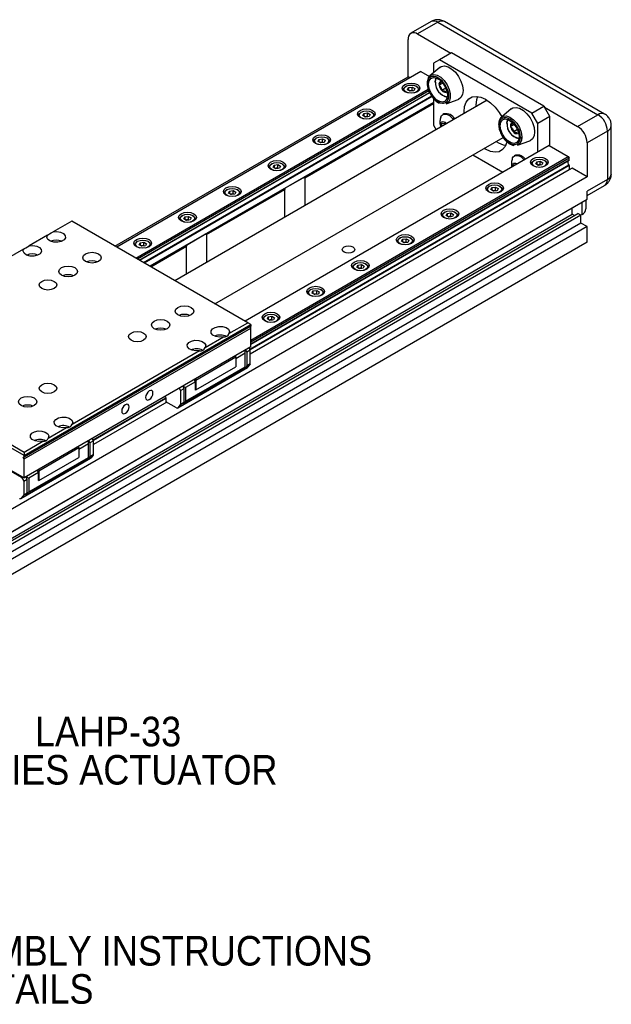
# Model space of a CAD drawing. Header units: millimetres. Extents: x 4 to 432, y 0 to 276.
# Tile 6 of 6: x 356 to 426, y 160 to 276. Entities that reach past the tile are written whole.
import ezdxf

# ---------------------------------------------------------------- set-up
doc = ezdxf.new("R2010")
doc.units = ezdxf.units.MM
doc.linetypes.add('SLD-Solid', pattern=[0])
doc.layers.add('TEXT', color=140, linetype='SLD-Solid', lineweight=25)
doc.styles.add('SLDTEXTSTYLE0', font='GOTHIC.TTF', dxfattribs={"width": 0.913})

# ---------------------------------------------------------------- blocks, each defined once
blk = doc.blocks.new('SW_NOTE_0_4')
at = {"layer": 'TEXT', "color": 0, "char_height": 3.5, "attachment_point": 2, "style": 'SLDTEXTSTYLE0'}
for s, insert in [('LAHP-33', (20.1, 4.08)), ('SERIES ACTUATOR', (20.01, -0.45))]:
    blk.add_mtext(s, dxfattribs=dict(at, insert=insert))
blk = doc.blocks.new('SW_NOTE_0_5')
at = {"layer": 'TEXT', "color": 0, "char_height": 3.5, "attachment_point": 2, "style": 'SLDTEXTSTYLE0'}
for s, insert in [('SEE MANUAL FOR ASSEMBLY INSTRUCTIONS', (46.76, 4.47)), ('AND DETAILS', (47.32, -0.05))]:
    blk.add_mtext(s, dxfattribs=dict(at, insert=insert))

msp = doc.modelspace()

# ---------------------------------------------------------------- linework, layer by layer
for p, q in [((404.94, 275.97), (402.53, 274.58)), ((405.74, 275.89), (403.32, 274.5)), ((405.74, 275.89), (424.7, 264.94)), ((425.5, 265.02), (406.53, 275.97)), ((403.32, 274.5), (407.26, 272.23)), ((402.2, 269.43), (402.2, 273.85)), ((407.33, 272.27), (405.91, 271.45)), ((418.29, 265.94), (407.33, 272.27)), ((405.91, 271.45), (405.21, 271.05)), ((405.21, 271.05), (405.21, 269.9)), ((416.87, 265.13), (405.91, 271.45)), ((367.44, 249.37), (402.2, 269.43)), ((403.72, 270.07), (367.66, 249.25)), ((402.41, 269.31), (402.2, 269.43)), ((403.72, 270.07), (404.74, 269.48)), ((405.94, 270.53), (404.78, 269.54)), ((401.95, 268.31), (401.88, 268.27)), ((403.23, 268.27), (403.16, 268.31)), ((406.31, 268.68), (405.87, 268.43)), ((369.92, 247.94), (404.58, 267.95)), ((404.65, 267.75), (370.13, 247.82)), ((370.31, 247.71), (404.73, 267.58)), ((370.33, 247.7), (404.74, 267.56)), ((405, 267.13), (370.84, 247.41)), ((401.6, 267.88), (401.6, 267.83)), ((402.12, 267.9), (402.24, 268.15)), ((402.44, 267.71), (402.12, 267.9)), ((402.24, 268.15), (402.67, 268.21)), ((402.24, 268.15), (402.24, 267.83)), ((402.37, 267.76), (402.45, 267.77)), ((402.87, 267.78), (402.44, 267.71)), ((402.45, 267.77), (402.67, 267.8)), ((402.67, 268.21), (402.98, 268.03)), ((402.67, 267.8), (402.67, 268.21)), ((402.74, 267.76), (402.67, 267.8)), ((402.98, 268.03), (402.87, 267.78)), ((403.5, 267.83), (403.5, 267.88)), ((406.68, 268.07), (406.2, 267.79)), ((406.7, 267.61), (406.76, 267.72)), ((405.04, 267.08), (370.9, 247.37)), ((405.21, 266.39), (371.58, 246.98)), ((411.57, 266.65), (374.54, 245.27)), ((389.74, 257.46), (405.21, 266.39)), ((389.95, 257.46), (405.21, 266.27)), ((405.21, 266.85), (405.21, 263.7)), ((406.7, 266.23), (408.13, 266.73)), ((410.24, 266.1), (410.25, 265.89)), ((416.87, 265.13), (418.29, 265.94)), ((418.29, 265.94), (418.36, 265.82)), ((396.3, 264.82), (396.3, 264.77)), ((396.65, 265.25), (396.58, 265.21)), ((396.82, 264.84), (396.94, 265.08)), ((397.14, 264.65), (396.82, 264.84)), ((396.94, 265.08), (397.37, 265.15)), ((396.94, 265.08), (396.94, 264.77)), ((397.37, 265.15), (397.68, 264.97)), ((397.37, 264.74), (397.37, 265.15)), ((397.68, 264.97), (397.57, 264.72)), ((397.92, 265.21), (397.85, 265.25)), ((398.2, 264.77), (398.2, 264.82)), ((406.44, 265.03), (406.3, 264.96)), ((408.84, 265.07), (408.83, 265.28)), ((414.42, 265.63), (413.27, 264.64)), ((417.58, 263.9), (416.87, 265.13)), ((418.36, 265.82), (422.29, 263.55)), ((418.99, 264.72), (418.36, 265.82)), ((422.29, 263.55), (424.7, 264.94)), ((397.06, 264.7), (397.15, 264.71)), ((397.57, 264.72), (397.14, 264.65)), ((397.15, 264.71), (397.37, 264.74)), ((397.44, 264.7), (397.37, 264.74)), ((405.21, 263.7), (405.52, 263.16)), ((406.21, 263.9), (406.57, 263.93)), ((406.21, 263.56), (406.21, 263.9)), ((406.57, 263.93), (406.66, 263.82)), ((406.58, 263.88), (406.58, 263.92)), ((406.58, 263.91), (406.58, 263.88)), ((406.58, 263.77), (406.58, 263.88)), ((414.8, 263.79), (414.35, 263.53)), ((418.99, 264.72), (417.58, 263.9)), ((417.58, 260.51), (417.58, 263.9)), ((418.99, 261.25), (418.99, 264.72)), ((426.29, 257.93), (426.29, 263.65)), ((415.17, 263.17), (414.69, 262.89)), ((415.19, 262.71), (415.25, 262.82)), ((425.83, 263), (423.41, 261.61)), ((425.83, 263), (425.83, 257.28)), ((379.3, 242.52), (413.47, 262.25)), ((418.92, 261.29), (382.86, 240.47)), ((391, 261.76), (391, 261.7)), ((391.35, 262.19), (391.28, 262.15)), ((391.52, 261.77), (391.63, 262.02)), ((391.83, 261.59), (391.52, 261.77)), ((391.63, 262.02), (392.06, 262.09)), ((391.63, 262.02), (391.63, 261.71)), ((391.76, 261.63), (391.85, 261.65)), ((392.26, 261.66), (391.83, 261.59)), ((391.85, 261.65), (392.06, 261.68)), ((392.06, 262.09), (392.38, 261.91)), ((392.06, 261.68), (392.06, 262.09)), ((392.14, 261.64), (392.06, 261.68)), ((392.38, 261.91), (392.26, 261.66)), ((392.62, 262.15), (392.55, 262.19)), ((392.9, 261.7), (392.9, 261.76)), ((415.18, 261.33), (416.61, 261.84)), ((415.69, 262.27), (415.57, 262.17)), ((415.57, 262.17), (415.69, 262.24)), ((418.92, 261.29), (421.19, 259.98)), ((423.41, 261.61), (423.41, 257.59)), ((409.88, 260.18), (413.44, 258.13)), ((414.92, 260.14), (414.79, 260.06)), ((421.27, 258.97), (383.44, 237.13)), ((383.53, 238.24), (421.19, 259.98)), ((421.29, 259.8), (383.53, 238)), ((383.53, 237.79), (421.29, 259.59)), ((383.53, 237.77), (421.28, 259.56)), ((386.04, 259.13), (385.97, 259.09)), ((386.21, 258.71), (386.33, 258.96)), ((386.33, 258.96), (386.76, 259.03)), ((386.33, 258.96), (386.33, 258.65)), ((386.76, 259.03), (387.07, 258.85)), ((386.76, 258.62), (386.76, 259.03)), ((387.32, 259.09), (387.25, 259.13)), ((414.7, 259), (415.01, 259.03)), ((414.7, 258.85), (414.7, 259)), ((416.81, 259.11), (416.81, 259.05)), ((417.16, 259.53), (417.08, 259.49)), ((417.33, 259.12), (417.44, 259.37)), ((417.64, 258.94), (417.33, 259.12)), ((417.44, 259.37), (417.87, 259.44)), ((417.44, 259.37), (417.44, 259.05)), ((417.57, 258.98), (417.66, 258.99)), ((418.07, 259.01), (417.64, 258.94)), ((417.66, 258.99), (417.87, 259.03)), ((417.87, 259.44), (418.19, 259.25)), ((417.87, 259.03), (417.87, 259.44)), ((417.95, 258.99), (417.87, 259.03)), ((418.19, 259.25), (418.07, 259.01)), ((418.43, 259.49), (418.36, 259.53)), ((418.71, 259.05), (418.71, 259.11)), ((421.19, 259.98), (421.29, 259.8)), ((421.29, 259.59), (421.29, 259.8)), ((421.29, 258.91), (383.47, 237.08)), ((421.29, 258.41), (383.49, 236.59)), ((385.69, 258.7), (385.69, 258.64)), ((386.53, 258.53), (386.21, 258.71)), ((386.46, 258.57), (386.54, 258.59)), ((386.96, 258.6), (386.53, 258.53)), ((386.54, 258.59), (386.76, 258.62)), ((386.83, 258.58), (386.76, 258.62)), ((387.07, 258.85), (386.96, 258.6)), ((387.59, 258.64), (387.59, 258.7)), ((421.29, 258.91), (421.29, 258.41)), ((421.65, 258.62), (421.29, 258.41)), ((423.41, 257.59), (421.65, 258.62)), ((423.41, 257.59), (317.35, 196.36)), ((387.58, 256.22), (389.74, 257.46)), ((389.95, 257.46), (389.95, 254.17)), ((425.83, 257.28), (423.41, 255.89)), ((378.07, 250.73), (387.58, 256.22)), ((378.28, 250.73), (387.58, 256.09)), ((380.39, 255.64), (380.39, 255.58)), ((380.74, 256.06), (380.67, 256.02)), ((380.91, 255.65), (381.03, 255.9)), ((381.23, 255.47), (380.91, 255.65)), ((381.03, 255.9), (381.46, 255.97)), ((381.03, 255.9), (381.03, 255.58)), ((381.15, 255.51), (381.24, 255.52)), ((381.66, 255.54), (381.23, 255.47)), ((381.24, 255.52), (381.46, 255.56)), ((381.46, 255.97), (381.77, 255.78)), ((381.46, 255.56), (381.46, 255.97)), ((381.53, 255.52), (381.46, 255.56)), ((381.77, 255.78), (381.66, 255.54)), ((382.01, 256.02), (381.94, 256.06)), ((382.29, 255.58), (382.29, 255.64)), ((387.58, 252.8), (387.58, 256.09)), ((411.5, 256.04), (411.5, 255.99)), ((411.85, 256.47), (411.78, 256.43)), ((412.02, 256.06), (412.14, 256.31)), ((412.34, 255.88), (412.02, 256.06)), ((412.14, 256.31), (412.57, 256.37)), ((412.14, 256.31), (412.14, 255.99)), ((412.27, 255.92), (412.35, 255.93)), ((412.77, 255.94), (412.34, 255.88)), ((412.35, 255.93), (412.57, 255.97)), ((412.57, 256.37), (412.88, 256.19)), ((412.57, 255.97), (412.57, 256.37)), ((412.64, 255.92), (412.57, 255.97)), ((412.88, 256.19), (412.77, 255.94)), ((413.13, 256.43), (413.05, 256.47)), ((413.4, 255.99), (413.4, 256.04)), ((423.41, 255.35), (425.5, 256.56)), ((423.41, 254.94), (423.41, 255.89)), ((422.67, 254.45), (316.61, 193.22)), ((317.35, 193.71), (423.41, 254.94)), ((422.67, 254.45), (422.67, 254.51)), ((422.82, 253.13), (422.82, 254.6)), ((423.29, 253.78), (423.29, 254.87)), ((315.58, 191.92), (421.65, 253.15)), ((316.25, 192), (422.32, 253.23)), ((406.55, 253.41), (406.48, 253.37)), ((406.72, 253), (406.83, 253.25)), ((406.83, 253.25), (407.27, 253.31)), ((406.83, 253.25), (406.83, 252.93)), ((407.27, 253.31), (407.58, 253.13)), ((407.27, 252.9), (407.27, 253.31)), ((407.58, 253.13), (407.47, 252.88)), ((407.82, 253.37), (407.75, 253.41)), ((421.65, 253.15), (421.65, 253.86)), ((421.92, 253), (421.65, 253.15)), ((422.67, 253.02), (422.32, 253.23)), ((422.82, 253.13), (422.65, 253.03)), ((422.67, 253.02), (316.61, 191.79)), ((422.67, 252.1), (316.61, 190.87)), ((362.32, 252.33), (360.1, 251.05)), ((383.18, 240.29), (362.32, 252.33)), ((375.09, 252.57), (375.09, 252.52)), ((375.44, 253), (375.37, 252.96)), ((375.61, 252.59), (375.72, 252.84)), ((375.92, 252.41), (375.61, 252.59)), ((375.72, 252.84), (376.15, 252.9)), ((375.72, 252.84), (375.72, 252.52)), ((375.85, 252.45), (375.94, 252.46)), ((376.35, 252.47), (375.92, 252.41)), ((375.94, 252.46), (376.15, 252.5)), ((376.15, 252.9), (376.47, 252.72)), ((376.15, 252.5), (376.15, 252.9)), ((376.23, 252.45), (376.15, 252.5)), ((376.47, 252.72), (376.35, 252.47)), ((376.71, 252.96), (376.64, 253)), ((376.99, 252.52), (376.99, 252.57)), ((406.2, 252.98), (406.2, 252.93)), ((407.03, 252.82), (406.72, 253)), ((406.96, 252.86), (407.05, 252.87)), ((407.47, 252.88), (407.03, 252.82)), ((407.05, 252.87), (407.27, 252.9)), ((407.34, 252.86), (407.27, 252.9)), ((408.1, 252.93), (408.1, 252.98)), ((422.67, 252.1), (422.67, 253.02)), ((423.41, 251.68), (422.67, 252.1)), ((423.41, 251.68), (317.35, 190.44)), ((423.41, 249.84), (423.41, 251.68)), ((423.41, 249.84), (317.35, 188.61)), ((359.44, 250.67), (357.27, 249.42)), ((370.13, 249.94), (370.06, 249.9)), ((370.3, 249.53), (370.42, 249.78)), ((370.42, 249.78), (370.85, 249.84)), ((370.42, 249.78), (370.42, 249.46)), ((370.85, 249.84), (371.16, 249.66)), ((370.85, 249.43), (370.85, 249.84)), ((371.16, 249.66), (371.05, 249.41)), ((371.41, 249.9), (371.34, 249.94)), ((375.91, 249.48), (378.07, 250.73)), ((378.28, 250.73), (378.28, 247.44)), ((400.9, 249.92), (400.9, 249.87)), ((401.25, 250.35), (401.18, 250.31)), ((401.42, 249.94), (401.53, 250.18)), ((401.73, 249.75), (401.42, 249.94)), ((401.53, 250.18), (401.96, 250.25)), ((401.53, 250.18), (401.53, 249.87)), ((401.66, 249.8), (401.75, 249.81)), ((402.16, 249.82), (401.73, 249.75)), ((401.75, 249.81), (401.96, 249.84)), ((401.96, 250.25), (402.28, 250.07)), ((401.96, 249.84), (401.96, 250.25)), ((402.04, 249.8), (401.96, 249.84)), ((402.28, 250.07), (402.16, 249.82)), ((402.52, 250.31), (402.45, 250.35)), ((402.8, 249.87), (402.8, 249.92)), ((356.61, 249.03), (341.5, 240.31)), ((369.78, 249.51), (369.78, 249.46)), ((370.62, 249.35), (370.3, 249.53)), ((370.55, 249.39), (370.63, 249.4)), ((371.05, 249.41), (370.62, 249.35)), ((370.63, 249.4), (370.85, 249.43)), ((370.92, 249.39), (370.85, 249.43)), ((371.58, 246.98), (375.91, 249.48)), ((371.68, 249.46), (371.68, 249.51)), ((371.69, 246.92), (375.91, 249.36)), ((375.91, 246.07), (375.91, 249.36)), ((395.94, 247.29), (395.87, 247.25)), ((397.22, 247.25), (397.14, 247.29)), ((395.59, 246.86), (395.59, 246.81)), ((396.11, 246.87), (396.23, 247.12)), ((396.43, 246.69), (396.11, 246.87)), ((396.23, 247.12), (396.66, 247.19)), ((396.23, 247.12), (396.23, 246.81)), ((396.36, 246.73), (396.44, 246.75)), ((396.86, 246.76), (396.43, 246.69)), ((396.44, 246.75), (396.66, 246.78)), ((396.66, 247.19), (396.97, 247.01)), ((396.66, 246.78), (396.66, 247.19)), ((396.73, 246.74), (396.66, 246.78)), ((396.97, 247.01), (396.86, 246.76)), ((397.49, 246.81), (397.49, 246.86)), ((390.29, 243.8), (390.29, 243.74)), ((390.64, 244.23), (390.57, 244.19)), ((390.81, 243.81), (390.92, 244.06)), ((391.12, 243.63), (390.81, 243.81)), ((390.92, 244.06), (391.36, 244.13)), ((390.92, 244.06), (390.92, 243.75)), ((391.36, 244.13), (391.67, 243.95)), ((391.36, 243.72), (391.36, 244.13)), ((391.67, 243.95), (391.56, 243.7)), ((391.91, 244.19), (391.84, 244.23)), ((392.19, 243.74), (392.19, 243.8)), ((391.05, 243.67), (391.14, 243.69)), ((391.56, 243.7), (391.12, 243.63)), ((391.14, 243.69), (391.36, 243.72)), ((391.43, 243.68), (391.36, 243.72)), ((380.96, 239.01), (383.18, 240.29)), ((383.53, 240.08), (383.18, 240.29)), ((384.99, 240.74), (384.99, 240.68)), ((385.34, 241.16), (385.27, 241.12)), ((385.51, 240.75), (385.62, 241)), ((385.82, 240.57), (385.51, 240.75)), ((385.62, 241), (386.05, 241.07)), ((385.62, 241), (385.62, 240.68)), ((385.75, 240.61), (385.84, 240.63)), ((386.25, 240.64), (385.82, 240.57)), ((385.84, 240.63), (386.05, 240.66)), ((386.05, 241.07), (386.37, 240.88)), ((386.05, 240.66), (386.05, 241.07)), ((386.13, 240.62), (386.05, 240.66)), ((386.37, 240.88), (386.25, 240.64)), ((386.61, 241.12), (386.54, 241.16)), ((386.89, 240.68), (386.89, 240.74)), ((383.44, 239.83), (356.57, 224.32)), ((356.66, 224.57), (383.53, 240.08)), ((383.53, 239.88), (356.66, 224.37)), ((356.66, 224.16), (383.53, 239.67)), ((383.44, 239.83), (383.53, 239.88)), ((383.44, 239.83), (383.53, 239.67)), ((383.53, 240.08), (383.53, 239.88)), ((383.53, 237.43), (383.53, 239.67)), ((378.13, 237.37), (380.3, 238.63)), ((356.66, 224.57), (335.45, 236.82)), ((335.8, 237.02), (356.66, 224.98)), ((383.53, 237.43), (356.66, 221.92)), ((362.36, 228.27), (377.47, 236.99)), ((382.89, 237.02), (382.86, 237.04)), ((382.89, 236.69), (382.89, 237.02)), ((382.91, 237.07), (383.07, 236.8)), ((383.49, 237.04), (383.07, 236.8)), ((383.07, 236.8), (383.07, 235.18)), ((383.49, 237.04), (383.34, 237.32)), ((383.49, 235.43), (383.49, 237.04)), ((377.02, 233.51), (381.76, 236.24)), ((381.76, 236.24), (381.69, 236.37)), ((382.89, 236.69), (381.76, 236.04)), ((381.76, 236.24), (381.76, 235.06)), ((382.89, 235.08), (382.89, 236.69)), ((374.86, 230.2), (383.14, 234.98)), ((374.88, 230.22), (383.16, 235)), ((375.76, 230.89), (382.89, 235)), ((375.82, 231), (382.89, 235.08)), ((377.02, 232.33), (381.76, 235.06)), ((383.04, 235.09), (382.89, 234.93)), ((382.89, 234.93), (382.89, 235)), ((383.46, 235.33), (383.04, 235.09)), ((383.49, 235.43), (383.07, 235.18)), ((383.46, 235.33), (383.16, 235)), ((376.99, 233.28), (375.82, 232.61)), ((376.99, 233.28), (376.83, 233.56)), ((376.95, 233.63), (377.02, 233.51)), ((376.99, 232.32), (376.99, 233.28)), ((377.02, 233.51), (377.02, 232.33)), ((375.06, 232.54), (375.22, 232.26)), ((375.22, 232.26), (375.65, 232.51)), ((375.22, 232.26), (375.22, 230.65)), ((375.65, 232.51), (375.49, 232.78)), ((375.54, 232.77), (375.5, 232.75)), ((375.54, 232.82), (375.54, 232.77)), ((375.54, 232.77), (375.82, 232.61)), ((375.65, 230.9), (375.65, 232.51)), ((375.82, 232.61), (375.82, 231)), ((377.02, 232.33), (376.99, 232.32)), ((373.47, 231.37), (364.84, 226.4)), ((373.49, 231.31), (364.88, 226.34)), ((373.49, 231.31), (373.49, 230.94)), ((374.74, 230.22), (373.49, 230.94)), ((373.59, 230.88), (364.9, 225.86)), ((375.19, 230.56), (374.88, 230.22)), ((375.61, 230.8), (375.19, 230.56)), ((375.22, 230.65), (375.65, 230.9)), ((375.76, 230.89), (375.47, 230.64)), ((375.47, 230.64), (375.61, 230.8)), ((359.54, 226.64), (361.7, 227.89)), ((364.3, 226.28), (364.26, 226.3)), ((364.3, 225.96), (364.3, 226.28)), ((364.31, 226.34), (364.47, 226.06)), ((364.9, 226.3), (364.47, 226.06)), ((364.9, 226.3), (364.74, 226.58)), ((364.9, 224.69), (364.9, 226.3)), ((350.76, 225.32), (356.66, 221.92)), ((350.97, 225.12), (356.34, 222.02)), ((356.66, 224.98), (358.87, 226.26)), ((358.43, 222.77), (363.16, 225.51)), ((363.16, 225.51), (363.09, 225.63)), ((364.3, 225.96), (363.16, 225.3)), ((363.16, 225.51), (363.16, 224.32)), ((364.3, 224.35), (364.3, 225.96)), ((364.47, 226.06), (364.47, 224.45)), ((356.27, 219.47), (364.54, 224.24)), ((356.29, 219.48), (364.56, 224.26)), ((356.57, 224.32), (356.66, 224.37)), ((356.66, 224.16), (356.57, 224.32)), ((356.66, 224.98), (356.66, 224.57)), ((356.66, 224.37), (356.66, 224.57)), ((356.66, 221.92), (356.66, 224.16)), ((357.16, 220.15), (364.3, 224.27)), ((357.23, 220.27), (364.3, 224.35)), ((358.43, 221.59), (363.16, 224.32)), ((364.44, 224.35), (364.3, 224.19)), ((364.3, 224.19), (364.3, 224.27)), ((364.87, 224.6), (364.44, 224.35)), ((364.9, 224.69), (364.47, 224.45)), ((364.87, 224.6), (364.56, 224.26)), ((358.39, 222.55), (358.23, 222.82)), ((358.36, 222.9), (358.43, 222.77)), ((358.43, 222.77), (358.43, 221.59)), ((356.34, 222.02), (356.41, 222.06)), ((356.34, 222.02), (356.62, 221.53)), ((356.62, 221.53), (357.05, 221.77)), ((357.05, 221.77), (356.89, 222.05)), ((356.94, 222.04), (356.91, 222.02)), ((356.94, 222.08), (356.94, 222.04)), ((356.94, 222.04), (357.23, 221.88)), ((357.05, 220.16), (357.05, 221.77)), ((358.39, 222.55), (357.23, 221.88)), ((357.23, 221.88), (357.23, 220.27)), ((358.39, 221.59), (358.39, 222.55)), ((356.62, 221.53), (356.62, 219.92)), ((358.43, 221.59), (358.39, 221.59)), ((356.59, 219.82), (356.29, 219.48)), ((357.02, 220.07), (356.59, 219.82)), ((356.62, 219.92), (357.05, 220.16)), ((357.16, 220.15), (356.87, 219.9)), ((356.87, 219.9), (357.02, 220.07))]:
    msp.add_line(p, q)
at = {"flags": 128}
for points in [[(405.94, 270.53), (406.13, 270.65), (406.5, 270.71), (406.93, 270.61), (407.37, 270.35), (407.8, 269.96), (408.17, 269.47), (408.46, 268.91), (408.64, 268.34), (408.71, 267.8), (408.64, 267.33), (408.46, 266.97), (408.17, 266.75), (408.13, 266.73)], [(404.78, 269.54), (404.89, 269.62), (405.23, 269.7), (405.64, 269.62), (406.07, 269.37), (406.47, 268.98), (406.81, 268.49), (407.06, 267.94), (407.19, 267.4), (407.19, 266.91), (407.05, 266.52), (406.8, 266.27), (406.7, 266.23)], [(401.81, 268.51), (402.15, 268.65), (402.55, 268.69), (402.96, 268.65), (403.3, 268.51), (403.52, 268.32), (403.6, 268.09), (403.52, 267.85), (403.3, 267.66), (402.96, 267.53), (402.55, 267.48), (402.15, 267.53), (401.81, 267.66), (401.58, 267.85), (401.5, 268.09), (401.58, 268.32), (401.81, 268.51)], [(401.61, 267.82), (401.6, 267.88), (401.68, 268.09), (401.88, 268.27)], [(402.24, 267.51), (402.23, 267.51), (401.95, 267.62), (401.77, 267.78), (401.7, 267.96), (401.77, 268.15), (401.95, 268.31), (402.23, 268.42), (402.55, 268.45), (402.88, 268.42), (403.16, 268.31), (403.16, 268.31)], [(403.16, 268.31), (403.34, 268.15), (403.4, 267.96), (403.34, 267.78), (403.16, 267.62), (402.88, 267.51), (402.87, 267.51)], [(403.23, 268.27), (403.43, 268.09), (403.5, 267.88), (403.5, 267.82)], [(406.87, 267.24), (406.8, 266.84), (406.61, 266.56), (406.31, 266.44), (405.94, 266.5), (405.55, 266.72), (405.19, 267.09), (404.89, 267.55), (404.69, 268.05), (404.62, 268.54), (404.69, 268.94), (404.89, 269.22), (405.19, 269.34), (405.55, 269.28), (405.94, 269.05), (406.31, 268.69), (406.61, 268.23), (406.8, 267.72), (406.87, 267.24)], [(405.42, 268.82), (405.49, 269.19), (405.54, 269.28)], [(405.44, 268.79), (405.5, 269.14), (405.58, 269.27)], [(406.04, 268.89), (406.09, 268.9), (406.11, 268.91)], [(402.45, 267.77), (402.41, 267.76), (402.37, 267.75)], [(408.83, 265.28), (408.89, 265.9), (409.08, 266.42), (409.39, 266.8), (409.79, 267.04), (410.28, 267.11), (410.82, 267.01), (411.39, 266.76), (411.96, 266.36), (412.5, 265.82), (412.99, 265.19), (413.3, 264.67)], [(410.43, 267.1), (410.31, 266.72), (410.24, 266.1)], [(396.51, 265.45), (396.85, 265.58), (397.25, 265.63), (397.65, 265.58), (397.99, 265.45), (398.22, 265.26), (398.3, 265.02), (398.22, 264.79), (397.99, 264.6), (397.65, 264.46), (397.25, 264.42), (396.85, 264.46), (396.51, 264.6), (396.28, 264.79), (396.2, 265.02), (396.28, 265.26), (396.51, 265.45)], [(396.31, 264.76), (396.3, 264.82), (396.37, 265.03), (396.58, 265.21)], [(396.94, 264.45), (396.93, 264.45), (396.65, 264.56), (396.47, 264.71), (396.4, 264.9), (396.47, 265.09), (396.65, 265.25), (396.93, 265.36), (397.25, 265.39), (397.58, 265.36), (397.85, 265.25), (397.85, 265.25)], [(397.85, 265.25), (398.04, 265.09), (398.1, 264.9), (398.04, 264.71), (397.85, 264.56), (397.58, 264.45), (397.57, 264.45)], [(397.92, 265.21), (398.13, 265.03), (398.2, 264.82), (398.19, 264.76)], [(406.06, 264.64), (406.16, 264.83), (406.41, 265), (406.74, 265), (407.11, 264.83), (407.46, 264.5), (407.59, 264.35)], [(413.27, 264.64), (413.48, 264.76), (413.85, 264.79), (414.27, 264.65), (414.69, 264.35), (415.08, 263.92), (415.27, 263.64)], [(414.42, 265.63), (414.62, 265.75), (414.99, 265.81), (415.41, 265.71), (415.86, 265.45), (416.28, 265.06), (416.66, 264.57), (416.95, 264.02), (417.13, 263.44), (417.19, 262.9), (417.13, 262.43), (416.95, 262.07), (416.66, 261.85), (416.61, 261.84)], [(397.15, 264.71), (397.1, 264.7), (397.07, 264.69)], [(406.58, 263.88), (406.58, 263.82), (406.59, 263.78)], [(415.35, 262.34), (415.29, 261.94), (415.09, 261.66), (414.79, 261.54), (414.43, 261.6), (414.04, 261.83), (413.67, 262.19), (413.37, 262.65), (413.18, 263.16), (413.11, 263.64), (413.18, 264.04), (413.37, 264.32), (413.67, 264.44), (414.04, 264.38), (414.43, 264.15), (414.79, 263.79), (415.09, 263.33), (415.29, 262.82), (415.35, 262.34)], [(413.91, 263.93), (413.97, 264.29), (414.02, 264.39)], [(413.93, 263.89), (413.99, 264.24), (414.06, 264.37)], [(414.52, 263.99), (414.58, 264), (414.6, 264.01)], [(415.27, 263.64), (415.39, 263.41), (415.6, 262.86), (415.69, 262.33), (415.64, 261.87), (415.46, 261.52), (415.18, 261.33)], [(391.2, 262.39), (391.55, 262.52), (391.95, 262.57), (392.35, 262.52), (392.69, 262.39), (392.92, 262.19), (393, 261.96), (392.92, 261.73), (392.69, 261.53), (392.35, 261.4), (391.95, 261.36), (391.55, 261.4), (391.2, 261.53), (390.98, 261.73), (390.9, 261.96), (390.98, 262.19), (391.2, 262.39)], [(415.36, 263.17), (415.36, 263.09), (415.37, 263.06)], [(391, 261.7), (391, 261.76), (391.07, 261.97), (391.28, 262.15)], [(391.63, 261.38), (391.62, 261.39), (391.35, 261.49), (391.16, 261.65), (391.1, 261.84), (391.16, 262.03), (391.35, 262.19), (391.62, 262.29), (391.95, 262.33), (392.27, 262.29), (392.55, 262.19)], [(391.85, 261.65), (391.8, 261.64), (391.77, 261.63)], [(392.55, 262.19), (392.73, 262.03), (392.8, 261.84), (392.73, 261.65), (392.55, 261.49), (392.27, 261.39), (392.26, 261.38)], [(392.62, 262.15), (392.83, 261.97), (392.9, 261.76), (392.89, 261.7)], [(413.9, 261.75), (413.89, 261.7), (413.7, 261.18), (413.4, 260.8), (412.99, 260.56), (412.5, 260.49), (411.96, 260.58), (411.39, 260.84), (411.22, 260.95)], [(414.55, 259.74), (414.64, 259.93), (414.89, 260.1), (415.23, 260.1), (415.59, 259.93), (415.95, 259.61), (415.97, 259.58)], [(385.9, 259.33), (386.24, 259.46), (386.64, 259.51), (387.05, 259.46), (387.39, 259.33), (387.61, 259.13), (387.69, 258.9), (387.61, 258.67), (387.39, 258.47), (387.05, 258.34), (386.64, 258.3), (386.24, 258.34), (385.9, 258.47), (385.67, 258.67), (385.59, 258.9), (385.67, 259.13), (385.9, 259.33)], [(385.7, 258.64), (385.69, 258.7), (385.77, 258.91), (385.97, 259.09)], [(386.33, 258.32), (386.32, 258.33), (386.04, 258.43), (385.86, 258.59), (385.79, 258.78), (385.86, 258.97), (386.04, 259.13), (386.32, 259.23), (386.64, 259.27), (386.97, 259.23), (387.25, 259.13), (387.25, 259.13)], [(387.25, 259.13), (387.43, 258.97), (387.49, 258.78), (387.43, 258.59), (387.25, 258.43), (386.97, 258.33), (386.96, 258.32)], [(387.32, 259.09), (387.52, 258.91), (387.59, 258.7), (387.59, 258.64)], [(417.01, 259.74), (417.35, 259.87), (417.76, 259.92), (418.16, 259.87), (418.5, 259.74), (418.73, 259.54), (418.81, 259.31), (418.73, 259.08), (418.5, 258.88), (418.16, 258.75), (417.76, 258.7), (417.35, 258.75), (417.01, 258.88), (416.79, 259.08), (416.71, 259.31), (416.79, 259.54), (417.01, 259.74)], [(416.81, 259.04), (416.81, 259.11), (416.88, 259.32), (417.09, 259.49)], [(417.44, 258.73), (417.43, 258.73), (417.16, 258.84), (416.97, 259), (416.91, 259.19), (416.97, 259.37), (417.16, 259.53), (417.43, 259.64), (417.76, 259.68), (418.08, 259.64), (418.36, 259.53), (418.36, 259.53)], [(417.66, 258.99), (417.61, 258.98), (417.58, 258.98)], [(418.36, 259.53), (418.54, 259.37), (418.61, 259.19), (418.54, 259), (418.36, 258.84), (418.08, 258.73), (418.07, 258.73)], [(418.43, 259.49), (418.63, 259.32), (418.71, 259.11), (418.7, 259.04)], [(386.54, 258.59), (386.5, 258.58), (386.46, 258.57)], [(411.71, 256.68), (412.05, 256.81), (412.45, 256.85), (412.86, 256.81), (413.2, 256.68), (413.42, 256.48), (413.5, 256.25), (413.42, 256.02), (413.2, 255.82), (412.86, 255.69), (412.45, 255.64), (412.05, 255.69), (411.71, 255.82), (411.48, 256.02), (411.4, 256.25), (411.48, 256.48), (411.71, 256.68)], [(412.14, 255.67), (412.13, 255.67), (411.85, 255.78), (411.67, 255.94), (411.6, 256.13), (411.67, 256.31), (411.85, 256.47), (412.13, 256.58), (412.45, 256.62), (412.78, 256.58), (413.05, 256.47), (413.05, 256.47)], [(380.6, 256.27), (380.94, 256.4), (381.34, 256.45), (381.74, 256.4), (382.08, 256.27), (382.31, 256.07), (382.39, 255.84), (382.31, 255.61), (382.08, 255.41), (381.74, 255.28), (381.34, 255.23), (380.94, 255.28), (380.6, 255.41), (380.37, 255.61), (380.29, 255.84), (380.37, 256.07), (380.6, 256.27)], [(380.4, 255.57), (380.39, 255.64), (380.46, 255.85), (380.67, 256.02)], [(381.03, 255.26), (381.02, 255.26), (380.74, 255.37), (380.56, 255.53), (380.49, 255.72), (380.56, 255.91), (380.74, 256.06), (381.02, 256.17), (381.34, 256.21), (381.67, 256.17), (381.94, 256.06)], [(381.24, 255.52), (381.19, 255.52), (381.16, 255.51)], [(381.94, 256.06), (382.13, 255.91), (382.19, 255.72), (382.13, 255.53), (381.94, 255.37), (381.67, 255.26), (381.66, 255.26)], [(382.01, 256.02), (382.22, 255.85), (382.29, 255.64), (382.28, 255.57)], [(411.51, 255.98), (411.5, 256.04), (411.58, 256.25), (411.78, 256.43)], [(412.35, 255.93), (412.31, 255.92), (412.27, 255.91)], [(413.05, 256.47), (413.24, 256.31), (413.3, 256.13), (413.24, 255.94), (413.05, 255.78), (412.78, 255.67), (412.77, 255.67)], [(413.13, 256.43), (413.33, 256.25), (413.4, 256.04), (413.4, 255.98)], [(375.3, 253.21), (375.64, 253.34), (376.04, 253.38), (376.44, 253.34), (376.78, 253.21), (377.01, 253.01), (377.09, 252.78), (377.01, 252.55), (376.78, 252.35), (376.44, 252.22), (376.04, 252.17), (375.64, 252.22), (375.3, 252.35), (375.07, 252.55), (374.99, 252.78), (375.07, 253.01), (375.3, 253.21)], [(375.72, 252.2), (375.71, 252.2), (375.44, 252.31), (375.25, 252.47), (375.19, 252.66), (375.25, 252.84), (375.44, 253), (375.71, 253.11), (376.04, 253.15), (376.36, 253.11), (376.64, 253), (376.64, 253)], [(406.41, 253.62), (406.75, 253.75), (407.15, 253.79), (407.55, 253.75), (407.89, 253.62), (408.12, 253.42), (408.2, 253.19), (408.12, 252.95), (407.89, 252.76), (407.55, 252.63), (407.15, 252.58), (406.75, 252.63), (406.41, 252.76), (406.18, 252.95), (406.1, 253.19), (406.18, 253.42), (406.41, 253.62)], [(406.21, 252.92), (406.2, 252.98), (406.27, 253.19), (406.48, 253.37)], [(406.84, 252.61), (406.82, 252.61), (406.55, 252.72), (406.36, 252.88), (406.3, 253.06), (406.36, 253.25), (406.55, 253.41), (406.82, 253.52), (407.15, 253.55), (407.48, 253.52), (407.75, 253.41)], [(407.75, 253.41), (407.94, 253.25), (408, 253.06), (407.94, 252.88), (407.75, 252.72), (407.48, 252.61), (407.47, 252.61)], [(407.82, 253.37), (408.03, 253.19), (408.1, 252.98), (408.09, 252.92)], [(375.09, 252.51), (375.09, 252.57), (375.16, 252.78), (375.37, 252.96)], [(375.94, 252.46), (375.89, 252.45), (375.86, 252.44)], [(376.64, 253), (376.82, 252.84), (376.89, 252.66), (376.82, 252.47), (376.64, 252.31), (376.36, 252.2), (376.35, 252.2)], [(376.71, 252.96), (376.92, 252.78), (376.99, 252.57), (376.98, 252.51)], [(407.05, 252.87), (407, 252.86), (406.97, 252.85)], [(360.1, 251.05), (360.55, 251.09), (360.99, 251.01), (361.34, 250.85), (361.54, 250.61), (361.56, 250.35), (361.4, 250.11), (361.08, 249.92), (360.65, 249.83), (360.2, 249.84), (359.79, 249.95), (359.5, 250.16), (359.38, 250.41), (359.44, 250.67)], [(369.99, 250.15), (370.33, 250.28), (370.73, 250.32), (371.14, 250.28), (371.48, 250.15), (371.7, 249.95), (371.78, 249.72), (371.7, 249.48), (371.48, 249.29), (371.14, 249.16), (370.73, 249.11), (370.33, 249.16), (369.99, 249.29), (369.76, 249.48), (369.68, 249.72), (369.76, 249.95), (369.99, 250.15)], [(369.79, 249.45), (369.78, 249.51), (369.86, 249.72), (370.06, 249.9)], [(370.42, 249.14), (370.41, 249.14), (370.13, 249.25), (369.95, 249.41), (369.88, 249.59), (369.95, 249.78), (370.13, 249.94), (370.41, 250.05), (370.73, 250.09), (371.06, 250.05), (371.34, 249.94), (371.34, 249.94)], [(371.34, 249.94), (371.52, 249.78), (371.58, 249.59), (371.52, 249.41), (371.34, 249.25), (371.06, 249.14), (371.05, 249.14)], [(371.41, 249.9), (371.61, 249.72), (371.68, 249.51), (371.68, 249.45)], [(401.1, 250.55), (401.45, 250.69), (401.85, 250.73), (402.25, 250.69), (402.59, 250.55), (402.82, 250.36), (402.9, 250.13), (402.82, 249.89), (402.59, 249.7), (402.25, 249.57), (401.85, 249.52), (401.45, 249.57), (401.1, 249.7), (400.88, 249.89), (400.8, 250.13), (400.88, 250.36), (401.1, 250.55)], [(400.9, 249.86), (400.9, 249.92), (400.97, 250.13), (401.18, 250.31)], [(401.53, 249.55), (401.52, 249.55), (401.25, 249.66), (401.06, 249.81), (401, 250), (401.06, 250.19), (401.25, 250.35), (401.52, 250.46), (401.85, 250.49), (402.17, 250.46), (402.45, 250.35)], [(401.75, 249.81), (401.7, 249.8), (401.67, 249.79)], [(402.45, 250.35), (402.63, 250.19), (402.7, 250), (402.63, 249.81), (402.45, 249.66), (402.17, 249.55), (402.16, 249.55)], [(402.52, 250.31), (402.72, 250.13), (402.8, 249.92), (402.79, 249.86)], [(357.27, 249.42), (357.72, 249.45), (358.16, 249.38), (358.51, 249.21), (358.71, 248.98), (358.73, 248.72), (358.57, 248.47), (358.25, 248.29), (357.82, 248.19), (357.37, 248.2), (356.96, 248.32), (356.67, 248.52), (356.55, 248.78), (356.61, 249.03)], [(363.94, 247.55), (363.7, 247.76), (363.62, 248), (363.7, 248.25), (363.94, 248.45), (364.3, 248.59), (364.72, 248.64), (365.14, 248.59), (365.49, 248.45), (365.73, 248.25), (365.82, 248), (365.73, 247.76), (365.49, 247.55), (365.14, 247.42), (364.72, 247.37), (364.3, 247.42), (363.94, 247.55)], [(370.63, 249.4), (370.59, 249.39), (370.55, 249.38)], [(394.6, 248.65), (394.44, 248.79), (394.38, 248.96), (394.44, 249.13), (394.6, 249.27), (394.84, 249.36), (395.13, 249.39), (395.42, 249.36), (395.66, 249.27), (395.82, 249.13), (395.88, 248.96), (395.82, 248.79), (395.66, 248.65), (395.42, 248.56), (395.13, 248.53), (394.84, 248.56), (394.6, 248.65)], [(395.8, 247.49), (396.14, 247.62), (396.54, 247.67), (396.95, 247.62), (397.29, 247.49), (397.51, 247.3), (397.59, 247.06), (397.51, 246.83), (397.29, 246.63), (396.95, 246.5), (396.54, 246.46), (396.14, 246.5), (395.8, 246.63), (395.57, 246.83), (395.49, 247.06), (395.57, 247.3), (395.8, 247.49)], [(396.23, 246.49), (396.22, 246.49), (395.94, 246.59), (395.76, 246.75), (395.69, 246.94), (395.76, 247.13), (395.94, 247.29), (396.22, 247.39), (396.54, 247.43), (396.87, 247.39), (397.14, 247.29), (397.14, 247.29)], [(397.14, 247.29), (397.33, 247.13), (397.39, 246.94), (397.33, 246.75), (397.14, 246.59), (396.87, 246.49), (396.86, 246.49)], [(361.11, 245.92), (360.87, 246.13), (360.79, 246.37), (360.87, 246.61), (361.11, 246.82), (361.47, 246.96), (361.89, 247.01), (362.31, 246.96), (362.67, 246.82), (362.9, 246.61), (362.99, 246.37), (362.9, 246.13), (362.67, 245.92), (362.31, 245.78), (361.89, 245.74), (361.47, 245.78), (361.11, 245.92)], [(395.6, 246.8), (395.59, 246.86), (395.67, 247.07), (395.87, 247.25)], [(396.44, 246.75), (396.4, 246.74), (396.36, 246.73)], [(397.22, 247.25), (397.42, 247.07), (397.49, 246.86), (397.49, 246.8)], [(358.75, 244.35), (358.52, 244.54), (358.44, 244.78), (358.52, 245.01), (358.75, 245.2), (359.09, 245.34), (359.49, 245.38), (359.89, 245.34), (360.23, 245.2), (360.46, 245.01), (360.54, 244.78), (360.46, 244.54), (360.23, 244.35), (359.89, 244.22), (359.49, 244.17), (359.09, 244.22), (358.75, 244.35)], [(390.5, 244.43), (390.84, 244.56), (391.24, 244.61), (391.64, 244.56), (391.98, 244.43), (392.21, 244.23), (392.29, 244), (392.21, 243.77), (391.98, 243.57), (391.64, 243.44), (391.24, 243.4), (390.84, 243.44), (390.5, 243.57), (390.27, 243.77), (390.19, 244), (390.27, 244.23), (390.5, 244.43)], [(390.3, 243.74), (390.29, 243.8), (390.36, 244.01), (390.57, 244.19)], [(390.93, 243.42), (390.91, 243.43), (390.64, 243.53), (390.45, 243.69), (390.39, 243.88), (390.45, 244.07), (390.64, 244.23), (390.91, 244.33), (391.24, 244.37), (391.57, 244.33), (391.84, 244.23), (391.84, 244.23)], [(391.84, 244.23), (392.03, 244.07), (392.09, 243.88), (392.03, 243.69), (391.84, 243.53), (391.57, 243.43), (391.56, 243.42)], [(391.91, 244.19), (392.12, 244.01), (392.19, 243.8), (392.18, 243.74)], [(391.14, 243.69), (391.09, 243.68), (391.06, 243.67)], [(374.91, 241.22), (374.67, 241.43), (374.58, 241.67), (374.67, 241.92), (374.91, 242.12), (375.26, 242.26), (375.68, 242.31), (376.1, 242.26), (376.46, 242.12), (376.7, 241.92), (376.78, 241.67), (376.7, 241.43), (376.46, 241.22), (376.1, 241.09), (375.68, 241.04), (375.26, 241.09), (374.91, 241.22)], [(385.19, 241.37), (385.54, 241.5), (385.94, 241.55), (386.34, 241.5), (386.68, 241.37), (386.91, 241.17), (386.99, 240.94), (386.91, 240.71), (386.68, 240.51), (386.34, 240.38), (385.94, 240.33), (385.54, 240.38), (385.19, 240.51), (384.97, 240.71), (384.89, 240.94), (384.97, 241.17), (385.19, 241.37)], [(372.08, 239.59), (371.84, 239.8), (371.76, 240.04), (371.84, 240.28), (372.08, 240.49), (372.43, 240.63), (372.86, 240.67), (373.28, 240.63), (373.63, 240.49), (373.87, 240.28), (373.96, 240.04), (373.87, 239.8), (373.63, 239.59), (373.28, 239.45), (372.86, 239.4), (372.43, 239.45), (372.08, 239.59)], [(384.99, 240.68), (384.99, 240.74), (385.06, 240.95), (385.27, 241.12)], [(385.62, 240.36), (385.61, 240.36), (385.34, 240.47), (385.15, 240.63), (385.09, 240.82), (385.15, 241.01), (385.34, 241.16), (385.61, 241.27), (385.94, 241.31), (386.26, 241.27), (386.54, 241.16)], [(385.84, 240.63), (385.79, 240.62), (385.76, 240.61)], [(386.54, 241.16), (386.72, 241.01), (386.79, 240.82), (386.72, 240.63), (386.54, 240.47), (386.26, 240.36), (386.25, 240.36)], [(386.61, 241.12), (386.81, 240.95), (386.89, 240.74), (386.88, 240.68)], [(369.35, 238.22), (369.12, 238.42), (369.04, 238.65), (369.12, 238.89), (369.35, 239.08), (369.69, 239.21), (370.09, 239.26), (370.5, 239.21), (370.84, 239.08), (371.06, 238.89), (371.14, 238.65), (371.06, 238.42), (370.84, 238.22), (370.5, 238.09), (370.09, 238.05), (369.69, 238.09), (369.35, 238.22)], [(380.3, 238.63), (379.85, 238.59), (379.41, 238.66), (379.06, 238.83), (378.86, 239.06), (378.84, 239.33), (379, 239.57), (379.33, 239.75), (379.75, 239.85), (380.2, 239.84), (380.61, 239.72), (380.9, 239.52), (381.02, 239.27), (380.96, 239.01)], [(377.47, 236.99), (377.02, 236.96), (376.58, 237.03), (376.24, 237.2), (376.03, 237.43), (376.01, 237.69), (376.18, 237.94), (376.5, 238.12), (376.92, 238.22), (377.37, 238.2), (377.78, 238.09), (378.07, 237.89), (378.2, 237.63), (378.13, 237.37)], [(382.89, 235), (382.89, 235.02), (382.89, 235.05), (382.89, 235.08)], [(383.14, 234.98), (383.14, 234.98), (383.16, 235)], [(358.75, 232.1), (358.52, 232.3), (358.44, 232.53), (358.52, 232.76), (358.75, 232.96), (359.09, 233.09), (359.49, 233.14), (359.89, 233.09), (360.23, 232.96), (360.46, 232.76), (360.54, 232.53), (360.46, 232.3), (360.23, 232.1), (359.89, 231.97), (359.49, 231.92), (359.09, 231.97), (358.75, 232.1)], [(371.95, 231.97), (371.92, 232.14), (371.82, 232.25), (371.68, 232.28), (371.51, 232.22), (371.34, 232.09), (371.2, 231.89), (371.1, 231.67), (371.07, 231.46), (371.1, 231.28), (371.2, 231.17), (371.34, 231.14), (371.51, 231.2), (371.68, 231.34), (371.82, 231.53), (371.92, 231.75), (371.95, 231.97)], [(356.31, 230.49), (356.07, 230.69), (355.99, 230.94), (356.07, 231.18), (356.31, 231.39), (356.67, 231.52), (357.09, 231.57), (357.51, 231.52), (357.86, 231.39), (358.1, 231.18), (358.19, 230.94), (358.1, 230.69), (357.86, 230.49), (357.51, 230.35), (357.09, 230.3), (356.67, 230.35), (356.31, 230.49)], [(369.12, 230.34), (369.09, 230.51), (368.99, 230.62), (368.85, 230.65), (368.68, 230.59), (368.51, 230.45), (368.37, 230.26), (368.27, 230.04), (368.24, 229.83), (368.27, 229.65), (368.37, 229.54), (368.51, 229.51), (368.68, 229.57), (368.85, 229.71), (368.99, 229.9), (369.09, 230.12), (369.12, 230.34)], [(361.7, 227.89), (361.25, 227.85), (360.82, 227.93), (360.47, 228.09), (360.26, 228.33), (360.24, 228.59), (360.41, 228.83), (360.73, 229.02), (361.15, 229.11), (361.61, 229.1), (362.01, 228.99), (362.3, 228.78), (362.43, 228.53), (362.36, 228.27)], [(358.87, 226.26), (358.42, 226.22), (357.99, 226.29), (357.64, 226.46), (357.44, 226.69), (357.42, 226.96), (357.58, 227.2), (357.9, 227.39), (358.32, 227.48), (358.78, 227.47), (359.18, 227.35), (359.47, 227.15), (359.6, 226.9), (359.54, 226.64)], [(364.3, 224.27), (364.3, 224.28), (364.3, 224.31), (364.3, 224.35)], [(364.54, 224.24), (364.55, 224.25), (364.56, 224.26)]]:
    msp.add_lwpolyline(points, dxfattribs=at)
for centre, radius, start, end in [((405.27, 275.24), 0.798, 54.3825, 114.3067), ((406.2, 275.24), 0.798, 65.6932, 125.6175), ((402.88, 273.96), 0.693, 50.7965, 189.214), ((407.19, 268.75), 1.77, 177.5142, 258.8006), ((407.1, 268.7), 1.66, 176.9199, 261.6088), ((406.25, 268.55), 0.399, 122.0021, 197.4154), ((407.03, 268.63), 1.18, 189.6674, 225.2621), ((402.55, 267.13), 0.644, 75.4404, 98.91), ((406.6, 268.1), 0.501, 218.0095, 282.3047), ((406.61, 267.84), 0.251, 292.8008, 324.4077), ((406.69, 263.9), 1.16, 27.1144, 102.4487), ((425.17, 264.29), 0.798, 65.6986, 125.6172), ((423.39, 262.89), 2.44, 2.6055, 57.3946), ((397.25, 264.07), 0.644, 75.4404, 98.91), ((415.68, 263.85), 1.77, 177.514, 258.8007), ((415.58, 263.8), 1.66, 176.9197, 261.6089), ((414.73, 263.65), 0.399, 122.0009, 197.4159), ((425.51, 263.71), 0.781, 293.6591, 355.0966), ((415.52, 263.73), 1.18, 189.6674, 225.2625), ((415.08, 263.2), 0.501, 218.0091, 282.3052), ((415.09, 262.94), 0.251, 292.7999, 324.4063), ((420.98, 261.5), 2.44, 2.6055, 57.3946), ((391.95, 261.01), 0.644, 75.4376, 98.9128), ((414.17, 264), 2.71, 235.5047, 261.5438), ((415.18, 259.06), 1.1, 32.9338, 103.3331), ((417.76, 258.36), 0.644, 75.4412, 98.9098), ((421.63, 259.3), 0.486, 154.9096, 222.5586), ((421.18, 258.9), 0.114, 2.4662, 37.2564), ((421.25, 259.59), 0.0383, 306.2204, 5.0913), ((386.64, 257.95), 0.644, 75.4376, 98.9128), ((425.5, 258.01), 0.798, 294.375, 354.305), ((389.83, 253.57), 3.89, 88.1579, 91.2529), ((425.05, 257.19), 0.777, 304.7631, 6.5488), ((381.34, 254.89), 0.644, 75.439, 98.9111), ((388.33, 256.17), 0.751, 176.2471, 185.5209), ((412.45, 255.3), 0.644, 75.4412, 98.9098), ((422.49, 253.86), 0.798, 294.3746, 354.3053), ((376.04, 251.83), 0.644, 75.4372, 98.9128), ((407.15, 252.23), 0.644, 75.4384, 98.9126), ((360.47, 248.32), 1.75, 68.0444, 111.9557), ((378.16, 246.84), 3.89, 88.1582, 91.2521), ((401.85, 249.17), 0.644, 75.4384, 98.9126), ((357.65, 246.69), 1.75, 68.0444, 111.9557), ((370.73, 248.76), 0.644, 75.438, 98.9118), ((376.66, 249.43), 0.751, 176.2482, 185.5211), ((364.72, 245.87), 1.75, 68.0447, 111.9553), ((396.54, 246.11), 0.644, 75.4398, 98.9109), ((361.89, 244.24), 1.75, 68.0447, 111.9553), ((391.24, 243.05), 0.644, 75.4381, 98.9126), ((375.68, 239.54), 1.75, 68.0447, 111.9553), ((385.94, 239.99), 0.644, 75.4389, 98.9116), ((372.86, 237.91), 1.75, 68.0447, 111.9553), ((379.92, 237.11), 1.73, 64.3989, 112.134), ((377.09, 235.48), 1.73, 64.3989, 112.134), ((382.93, 235.18), 0.144, 321.4749, 3.2029), ((383.35, 235.42), 0.144, 321.4749, 3.2029), ((374.06, 231.81), 0.733, 199.6351, 216.2325), ((373.38, 231.31), 0.114, 2.4662, 37.2564), ((357.09, 228.8), 1.75, 68.0446, 111.9554), ((374.81, 230.3), 0.113, 231.7574, 311.6962), ((375.08, 230.65), 0.144, 321.4749, 3.2029), ((375.5, 230.89), 0.144, 321.4749, 3.2029), ((361.33, 226.38), 1.73, 64.3988, 112.1341), ((358.5, 224.74), 1.73, 64.3988, 112.134), ((364.33, 224.44), 0.144, 321.4749, 3.2029), ((364.75, 224.69), 0.144, 321.4749, 3.2029), ((356.21, 219.57), 0.113, 231.7574, 311.6962), ((356.48, 219.91), 0.144, 321.4749, 3.2029), ((356.9, 220.15), 0.144, 321.4749, 3.2029)]:
    msp.add_arc(centre, radius, start, end)
for centre, major_axis, ratio, start_param, end_param in [((360.47, 251.27), (1.1, 0.64), 0.00007, 3.487174, 4.366727), ((357.65, 249.63), (1.1, 0.64), 0.00007, 3.487174, 4.366727), ((379.93, 240.04), (-0.78, 1.35), 0.577335, 2.701775, 3.581329), ((377.1, 238.4), (-0.78, 1.35), 0.577335, 2.701775, 3.581329), ((375.47, 231), (0.354, 0), 0.577382, 5.680898, 6.283185), ((361.33, 229.3), (-0.78, 1.35), 0.577335, 2.701775, 3.581329), ((358.5, 227.67), (-0.78, 1.35), 0.577335, 2.701775, 3.581329), ((356.87, 220.27), (0.354, 0), 0.577382, 5.680898, 6.283185)]:
    msp.add_ellipse(centre, major_axis=major_axis, ratio=ratio, start_param=start_param, end_param=end_param)
for points, knots in [([(406.53, 275.97), (406.38, 276.04), (406.07, 276.19), (405.57, 276.2), (405.18, 276.11), (405, 276), (404.95, 275.97)], [0, 0, 0, 0, 0.295449, 0.609704, 0.890952, 1, 1, 1, 1]), ([(404.86, 269.59), (404.84, 269.58), (404.72, 269.52), (404.59, 269.32), (404.48, 269.08), (404.48, 268.93), (404.47, 268.89)], [0, 0, 0, 0, 0.078619, 0.500726, 0.890266, 1, 1, 1, 1]), ([(404.51, 268.84), (404.56, 268.99), (404.62, 269.22), (404.82, 269.41), (405.01, 269.49), (405.24, 269.51), (405.55, 269.45), (405.96, 269.23), (406.34, 268.84), (406.6, 268.46), (406.77, 268.14), (406.9, 267.81), (407, 267.39), (406.99, 267.12), (406.98, 266.94)], [0, 0, 0, 0, 0.1197217, 0.1848848, 0.2500001, 0.3151637, 0.3802786, 0.5000003, 0.6197213, 0.6848849, 0.7500002, 0.8151635, 0.8802786, 1, 1, 1, 1]), ([(404.47, 268.89), (404.46, 268.8), (404.44, 268.61), (404.48, 268.3), (404.55, 268), (404.67, 267.68), (404.78, 267.47), (404.84, 267.36)], [0, 0, 0, 0, 0.201404, 0.417401, 0.589293, 0.785225, 1, 1, 1, 1]), ([(406.98, 266.94), (406.94, 266.79), (406.87, 266.55), (406.67, 266.37), (406.48, 266.28), (406.26, 266.26), (405.94, 266.33), (405.54, 266.55), (405.16, 266.94), (404.89, 267.31), (404.72, 267.63), (404.6, 267.96), (404.49, 268.39), (404.5, 268.66), (404.51, 268.84)], [0, 0, 0, 0, 0.119722, 0.184885, 0.25, 0.315164, 0.380279, 0.5, 0.619721, 0.684885, 0.75, 0.815164, 0.880279, 1, 1, 1, 1]), ([(406.04, 268.89), (406.04, 268.84), (406.05, 268.76), (405.97, 268.58), (405.9, 268.48), (405.87, 268.43)], [0, 0, 0, 0, 0.43914, 0.751386, 1, 1, 1, 1]), ([(405.87, 268.43), (405.95, 268.36), (406.08, 268.23), (406.17, 267.99), (406.19, 267.85), (406.2, 267.79)], [0, 0, 0, 0, 0.439139, 0.751385, 1, 1, 1, 1]), ([(404.84, 267.36), (404.94, 267.21), (405.08, 266.99), (405.32, 266.72), (405.54, 266.53), (405.74, 266.39), (405.85, 266.34), (405.87, 266.33)], [0, 0, 0, 0, 0.3491119, 0.4883684, 0.7147747, 0.942212, 1, 1, 1, 1]), ([(406.2, 267.79), (406.3, 267.78), (406.48, 267.77), (406.63, 267.69), (406.68, 267.63), (406.7, 267.61)], [0, 0, 0, 0, 0.43914, 0.751384, 1, 1, 1, 1]), ([(426.28, 263.65), (426.28, 263.74), (426.28, 263.98), (426.15, 264.35), (425.89, 264.72), (425.65, 264.96), (425.5, 265.02), (425.5, 265.02)], [0, 0, 0, 0, 0.170391, 0.425215, 0.702717, 0.99397, 1, 1, 1, 1]), ([(406.06, 264.63), (406.02, 264.48), (405.94, 264.16), (405.96, 263.76), (406.07, 263.55), (406.09, 263.49)], [0, 0, 0, 0, 0.401453, 0.83907, 1, 1, 1, 1]), ([(406.11, 263.5), (406.1, 263.54), (406.06, 263.65), (406.06, 263.83), (406.1, 263.99), (406.21, 264.09), (406.35, 264.13), (406.48, 264.09), (406.61, 264.02), (406.7, 263.96), (406.75, 263.89), (406.76, 263.88)], [0, 0, 0, 0, 0.077168, 0.218637, 0.360106, 0.501574, 0.643043, 0.784513, 0.828845, 0.970314, 1, 1, 1, 1]), ([(413.32, 264.68), (413.31, 264.67), (413.2, 264.62), (413.07, 264.42), (412.95, 264.1), (412.92, 263.83), (412.94, 263.66), (412.95, 263.64)], [0, 0, 0, 0, 0.0376249, 0.3496928, 0.6376851, 0.9449795, 1, 1, 1, 1]), ([(412.95, 263.64), (412.95, 263.55), (412.97, 263.38), (413.04, 263.1), (413.15, 262.79), (413.26, 262.58), (413.32, 262.47)], [0, 0, 0, 0, 0.222787, 0.452098, 0.71348, 1, 1, 1, 1]), ([(412.98, 263.65), (412.99, 263.82), (413.01, 264.1), (413.15, 264.36), (413.3, 264.51), (413.49, 264.59), (413.78, 264.62), (414.17, 264.5), (414.58, 264.2), (414.88, 263.87), (415.08, 263.57), (415.25, 263.25), (415.42, 262.83), (415.46, 262.53), (415.48, 262.33)], [0, 0, 0, 0, 0.119722, 0.184885, 0.25, 0.315163, 0.380278, 0.5, 0.619722, 0.684885, 0.75, 0.815164, 0.880278, 1, 1, 1, 1]), ([(415.48, 262.33), (415.47, 262.16), (415.46, 261.88), (415.31, 261.62), (415.16, 261.47), (414.97, 261.39), (414.69, 261.36), (414.29, 261.48), (413.89, 261.78), (413.59, 262.11), (413.38, 262.41), (413.21, 262.73), (413.04, 263.15), (413.01, 263.45), (412.98, 263.65)], [0, 0, 0, 0, 0.119722, 0.184885, 0.25, 0.315163, 0.380278, 0.5, 0.619722, 0.684885, 0.75, 0.815163, 0.880279, 1, 1, 1, 1]), ([(414.52, 263.99), (414.53, 263.94), (414.54, 263.86), (414.46, 263.68), (414.39, 263.58), (414.35, 263.53)], [0, 0, 0, 0, 0.439139, 0.751384, 1, 1, 1, 1]), ([(413.32, 262.47), (413.42, 262.31), (413.56, 262.09), (413.81, 261.82), (414.03, 261.63), (414.29, 261.45), (414.53, 261.34), (414.68, 261.31), (414.74, 261.3)], [0, 0, 0, 0, 0.261687, 0.366069, 0.535779, 0.706262, 0.885177, 1, 1, 1, 1]), ([(414.35, 263.53), (414.43, 263.46), (414.56, 263.33), (414.66, 263.09), (414.68, 262.95), (414.69, 262.89)], [0, 0, 0, 0, 0.439141, 0.751386, 1, 1, 1, 1]), ([(414.69, 262.89), (414.79, 262.88), (414.96, 262.87), (415.12, 262.79), (415.17, 262.74), (415.19, 262.71)], [0, 0, 0, 0, 0.439142, 0.751388, 1, 1, 1, 1]), ([(414.54, 259.73), (414.51, 259.58), (414.43, 259.26), (414.44, 258.91), (414.51, 258.75), (414.51, 258.74)], [0, 0, 0, 0, 0.467654, 0.977438, 1, 1, 1, 1]), ([(414.56, 258.77), (414.55, 258.82), (414.54, 258.94), (414.59, 259.09), (414.69, 259.19), (414.83, 259.23), (414.96, 259.19), (415.06, 259.15), (415.1, 259.11), (415.12, 259.09)], [0, 0, 0, 0, 0.1377356, 0.3204503, 0.5031659, 0.6858814, 0.8685943, 0.9258555, 1, 1, 1, 1]), ([(426.08, 257.14), (426.15, 257.29), (426.25, 257.51), (426.29, 257.79), (426.29, 257.9), (426.28, 257.93)], [0, 0, 0, 0, 0.604385, 0.877647, 1, 1, 1, 1]), ([(425.49, 256.56), (425.54, 256.59), (425.67, 256.66), (425.88, 256.85), (426.01, 257.04), (426.08, 257.14)], [0, 0, 0, 0, 0.176024, 0.560523, 1, 1, 1, 1])]:
    msp.add_open_spline(points, degree=3, knots=knots)

# ---------------------------------------------------------------- block references
at = {"layer": 'TEXT'}
for name, p in [('SW_NOTE_0_4', (346.52, 189.54)), ('SW_NOTE_0_5', (303.56, 163.18))]:
    msp.add_blockref(name, p, dxfattribs=at)

doc.saveas('drawing.dxf')
